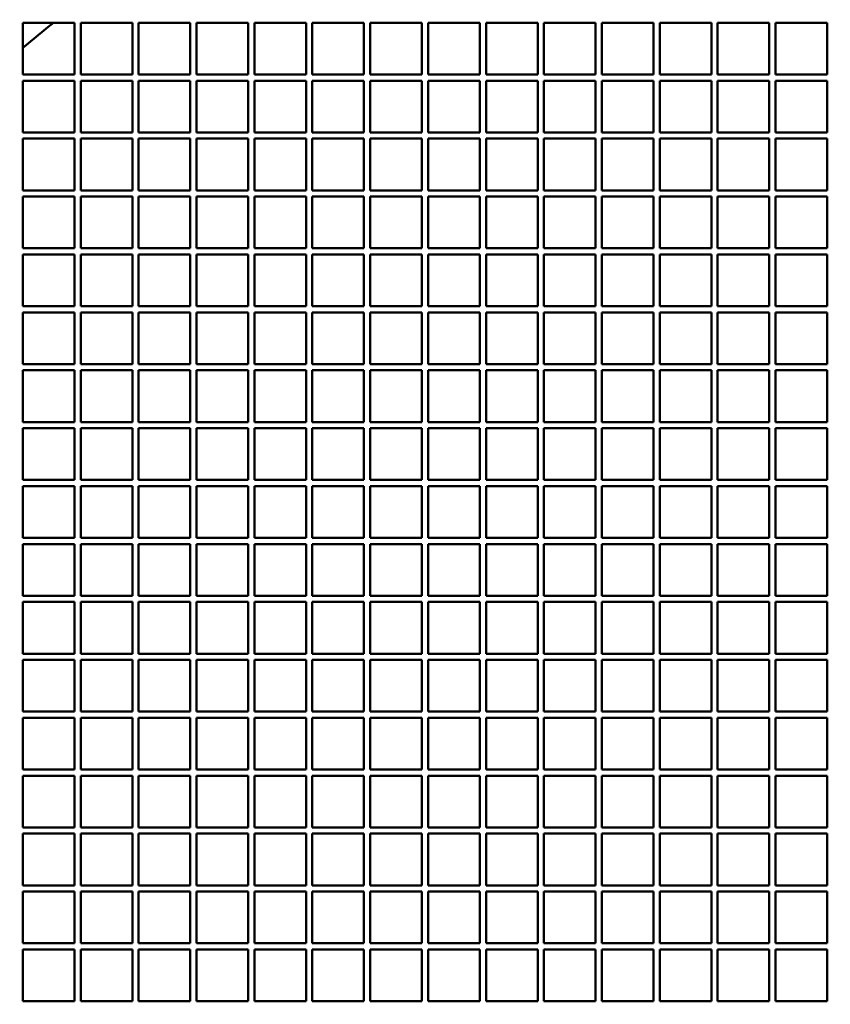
# Model space of a CAD drawing. Header units: millimetres. Extents: x 516 to 1164, y 212 to 976.
# Tile 4 of 6: x 679 to 836, y 590 to 781. Entities that reach past the tile are written whole.
import ezdxf

# ---------------------------------------------------------------- set-up
doc = ezdxf.new("R2010")
doc.units = ezdxf.units.MM
doc.header["$LTSCALE"] = 4
doc.layers.add('Widoczne (ISO)', color=7, linetype='Continuous', lineweight=50)

msp = doc.modelspace()

# ---------------------------------------------------------------- linework, layer by layer
at = {"layer": 'Widoczne (ISO)'}
for p, q in [((679.7, 770.2), (679.7, 780.2)), ((679.7, 780.2), (689.7, 780.2)), ((689.7, 780.2), (689.7, 770.2)), ((690.9, 770.2), (690.9, 780.2)), ((690.9, 780.2), (700.9, 780.2)), ((700.9, 780.2), (700.9, 770.2)), ((702.1, 770.2), (702.1, 780.2)), ((702.1, 780.2), (712.1, 780.2)), ((712.1, 780.2), (712.1, 770.2)), ((713.3, 770.2), (713.3, 780.2)), ((713.3, 780.2), (723.3, 780.2)), ((723.3, 780.2), (723.3, 770.2)), ((724.5, 770.2), (724.5, 780.2)), ((724.5, 780.2), (734.5, 780.2)), ((734.5, 780.2), (734.5, 770.2)), ((735.7, 770.2), (735.7, 780.2)), ((735.7, 780.2), (745.7, 780.2)), ((745.7, 780.2), (745.7, 770.2)), ((746.9, 770.2), (746.9, 780.2)), ((746.9, 780.2), (756.9, 780.2)), ((756.9, 780.2), (756.9, 770.2)), ((758.1, 770.2), (758.1, 780.2)), ((758.1, 780.2), (768.1, 780.2)), ((768.1, 780.2), (768.1, 770.2)), ((769.3, 770.2), (769.3, 780.2)), ((769.3, 780.2), (779.3, 780.2)), ((779.3, 780.2), (779.3, 770.2)), ((780.5, 770.2), (780.5, 780.2)), ((780.5, 780.2), (790.5, 780.2)), ((790.5, 780.2), (790.5, 770.2)), ((791.7, 770.2), (791.7, 780.2)), ((791.7, 780.2), (801.7, 780.2)), ((801.7, 780.2), (801.7, 770.2)), ((802.9, 770.2), (802.9, 780.2)), ((802.9, 780.2), (812.9, 780.2)), ((812.9, 780.2), (812.9, 770.2)), ((814.1, 770.2), (814.1, 780.2)), ((814.1, 780.2), (824.1, 780.2)), ((824.1, 780.2), (824.1, 770.2)), ((825.3, 770.2), (825.3, 780.2)), ((825.3, 780.2), (835.3, 780.2)), ((835.3, 780.2), (835.3, 770.2)), ((689.7, 770.2), (679.7, 770.2)), ((700.9, 770.2), (690.9, 770.2)), ((712.1, 770.2), (702.1, 770.2)), ((723.3, 770.2), (713.3, 770.2)), ((734.5, 770.2), (724.5, 770.2)), ((745.7, 770.2), (735.7, 770.2)), ((756.9, 770.2), (746.9, 770.2)), ((768.1, 770.2), (758.1, 770.2)), ((779.3, 770.2), (769.3, 770.2)), ((790.5, 770.2), (780.5, 770.2)), ((801.7, 770.2), (791.7, 770.2)), ((812.9, 770.2), (802.9, 770.2)), ((824.1, 770.2), (814.1, 770.2)), ((835.3, 770.2), (825.3, 770.2)), ((679.7, 759), (679.7, 769)), ((679.7, 769), (689.7, 769)), ((689.7, 769), (689.7, 759)), ((690.9, 759), (690.9, 769)), ((690.9, 769), (700.9, 769)), ((700.9, 769), (700.9, 759)), ((702.1, 759), (702.1, 769)), ((702.1, 769), (712.1, 769)), ((712.1, 769), (712.1, 759)), ((713.3, 759), (713.3, 769)), ((713.3, 769), (723.3, 769)), ((723.3, 769), (723.3, 759)), ((724.5, 759), (724.5, 769)), ((724.5, 769), (734.5, 769)), ((734.5, 769), (734.5, 759)), ((735.7, 759), (735.7, 769)), ((735.7, 769), (745.7, 769)), ((745.7, 769), (745.7, 759)), ((746.9, 759), (746.9, 769)), ((746.9, 769), (756.9, 769)), ((756.9, 769), (756.9, 759)), ((758.1, 759), (758.1, 769)), ((758.1, 769), (768.1, 769)), ((768.1, 769), (768.1, 759)), ((769.3, 759), (769.3, 769)), ((769.3, 769), (779.3, 769)), ((779.3, 769), (779.3, 759)), ((780.5, 759), (780.5, 769)), ((780.5, 769), (790.5, 769)), ((790.5, 769), (790.5, 759)), ((791.7, 759), (791.7, 769)), ((791.7, 769), (801.7, 769)), ((801.7, 769), (801.7, 759)), ((802.9, 759), (802.9, 769)), ((802.9, 769), (812.9, 769)), ((812.9, 769), (812.9, 759)), ((814.1, 759), (814.1, 769)), ((814.1, 769), (824.1, 769)), ((824.1, 769), (824.1, 759)), ((825.3, 759), (825.3, 769)), ((825.3, 769), (835.3, 769)), ((835.3, 769), (835.3, 759)), ((689.7, 759), (679.7, 759)), ((679.7, 747.8), (679.7, 757.8)), ((679.7, 757.8), (689.7, 757.8)), ((689.7, 757.8), (689.7, 747.8)), ((700.9, 759), (690.9, 759)), ((690.9, 747.8), (690.9, 757.8)), ((690.9, 757.8), (700.9, 757.8)), ((700.9, 757.8), (700.9, 747.8)), ((712.1, 759), (702.1, 759)), ((702.1, 747.8), (702.1, 757.8)), ((702.1, 757.8), (712.1, 757.8)), ((712.1, 757.8), (712.1, 747.8)), ((723.3, 759), (713.3, 759)), ((713.3, 747.8), (713.3, 757.8)), ((713.3, 757.8), (723.3, 757.8)), ((723.3, 757.8), (723.3, 747.8)), ((734.5, 759), (724.5, 759)), ((724.5, 747.8), (724.5, 757.8)), ((724.5, 757.8), (734.5, 757.8)), ((734.5, 757.8), (734.5, 747.8)), ((745.7, 759), (735.7, 759)), ((735.7, 747.8), (735.7, 757.8)), ((735.7, 757.8), (745.7, 757.8)), ((745.7, 757.8), (745.7, 747.8)), ((756.9, 759), (746.9, 759)), ((746.9, 747.8), (746.9, 757.8)), ((746.9, 757.8), (756.9, 757.8)), ((756.9, 757.8), (756.9, 747.8)), ((768.1, 759), (758.1, 759)), ((758.1, 747.8), (758.1, 757.8)), ((758.1, 757.8), (768.1, 757.8)), ((768.1, 757.8), (768.1, 747.8)), ((779.3, 759), (769.3, 759)), ((769.3, 747.8), (769.3, 757.8)), ((769.3, 757.8), (779.3, 757.8)), ((779.3, 757.8), (779.3, 747.8)), ((790.5, 759), (780.5, 759)), ((780.5, 747.8), (780.5, 757.8)), ((780.5, 757.8), (790.5, 757.8)), ((790.5, 757.8), (790.5, 747.8)), ((801.7, 759), (791.7, 759)), ((791.7, 747.8), (791.7, 757.8)), ((791.7, 757.8), (801.7, 757.8)), ((801.7, 757.8), (801.7, 747.8)), ((812.9, 759), (802.9, 759)), ((802.9, 747.8), (802.9, 757.8)), ((802.9, 757.8), (812.9, 757.8)), ((812.9, 757.8), (812.9, 747.8)), ((824.1, 759), (814.1, 759)), ((814.1, 747.8), (814.1, 757.8)), ((814.1, 757.8), (824.1, 757.8)), ((824.1, 757.8), (824.1, 747.8)), ((835.3, 759), (825.3, 759)), ((825.3, 747.8), (825.3, 757.8)), ((825.3, 757.8), (835.3, 757.8)), ((835.3, 757.8), (835.3, 747.8)), ((689.7, 747.8), (679.7, 747.8)), ((679.7, 736.6), (679.7, 746.6)), ((679.7, 746.6), (689.7, 746.6)), ((689.7, 746.6), (689.7, 736.6)), ((700.9, 747.8), (690.9, 747.8)), ((690.9, 736.6), (690.9, 746.6)), ((690.9, 746.6), (700.9, 746.6)), ((700.9, 746.6), (700.9, 736.6)), ((712.1, 747.8), (702.1, 747.8)), ((702.1, 736.6), (702.1, 746.6)), ((702.1, 746.6), (712.1, 746.6)), ((712.1, 746.6), (712.1, 736.6)), ((723.3, 747.8), (713.3, 747.8)), ((713.3, 736.6), (713.3, 746.6)), ((713.3, 746.6), (723.3, 746.6)), ((723.3, 746.6), (723.3, 736.6)), ((734.5, 747.8), (724.5, 747.8)), ((724.5, 736.6), (724.5, 746.6)), ((724.5, 746.6), (734.5, 746.6)), ((734.5, 746.6), (734.5, 736.6)), ((745.7, 747.8), (735.7, 747.8)), ((735.7, 736.6), (735.7, 746.6)), ((735.7, 746.6), (745.7, 746.6)), ((745.7, 746.6), (745.7, 736.6)), ((756.9, 747.8), (746.9, 747.8)), ((746.9, 736.6), (746.9, 746.6)), ((746.9, 746.6), (756.9, 746.6)), ((756.9, 746.6), (756.9, 736.6)), ((768.1, 747.8), (758.1, 747.8)), ((758.1, 736.6), (758.1, 746.6)), ((758.1, 746.6), (768.1, 746.6)), ((768.1, 746.6), (768.1, 736.6)), ((779.3, 747.8), (769.3, 747.8)), ((769.3, 736.6), (769.3, 746.6)), ((769.3, 746.6), (779.3, 746.6)), ((779.3, 746.6), (779.3, 736.6)), ((790.5, 747.8), (780.5, 747.8)), ((780.5, 736.6), (780.5, 746.6)), ((780.5, 746.6), (790.5, 746.6)), ((790.5, 746.6), (790.5, 736.6)), ((801.7, 747.8), (791.7, 747.8)), ((791.7, 736.6), (791.7, 746.6)), ((791.7, 746.6), (801.7, 746.6)), ((801.7, 746.6), (801.7, 736.6)), ((812.9, 747.8), (802.9, 747.8)), ((802.9, 736.6), (802.9, 746.6)), ((802.9, 746.6), (812.9, 746.6)), ((812.9, 746.6), (812.9, 736.6)), ((824.1, 747.8), (814.1, 747.8)), ((814.1, 736.6), (814.1, 746.6)), ((814.1, 746.6), (824.1, 746.6)), ((824.1, 746.6), (824.1, 736.6)), ((835.3, 747.8), (825.3, 747.8)), ((825.3, 736.6), (825.3, 746.6)), ((825.3, 746.6), (835.3, 746.6)), ((835.3, 746.6), (835.3, 736.6)), ((689.7, 736.6), (679.7, 736.6)), ((679.7, 725.4), (679.7, 735.4)), ((679.7, 735.4), (689.7, 735.4)), ((689.7, 735.4), (689.7, 725.4)), ((700.9, 736.6), (690.9, 736.6)), ((690.9, 725.4), (690.9, 735.4)), ((690.9, 735.4), (700.9, 735.4)), ((700.9, 735.4), (700.9, 725.4)), ((712.1, 736.6), (702.1, 736.6)), ((702.1, 725.4), (702.1, 735.4)), ((702.1, 735.4), (712.1, 735.4)), ((712.1, 735.4), (712.1, 725.4)), ((723.3, 736.6), (713.3, 736.6)), ((713.3, 725.4), (713.3, 735.4)), ((713.3, 735.4), (723.3, 735.4)), ((723.3, 735.4), (723.3, 725.4)), ((734.5, 736.6), (724.5, 736.6)), ((724.5, 725.4), (724.5, 735.4)), ((724.5, 735.4), (734.5, 735.4)), ((734.5, 735.4), (734.5, 725.4)), ((745.7, 736.6), (735.7, 736.6)), ((735.7, 725.4), (735.7, 735.4)), ((735.7, 735.4), (745.7, 735.4)), ((745.7, 735.4), (745.7, 725.4)), ((756.9, 736.6), (746.9, 736.6)), ((746.9, 725.4), (746.9, 735.4)), ((746.9, 735.4), (756.9, 735.4)), ((756.9, 735.4), (756.9, 725.4)), ((768.1, 736.6), (758.1, 736.6)), ((758.1, 725.4), (758.1, 735.4)), ((758.1, 735.4), (768.1, 735.4)), ((768.1, 735.4), (768.1, 725.4)), ((779.3, 736.6), (769.3, 736.6)), ((769.3, 725.4), (769.3, 735.4)), ((769.3, 735.4), (779.3, 735.4)), ((779.3, 735.4), (779.3, 725.4)), ((790.5, 736.6), (780.5, 736.6)), ((780.5, 725.4), (780.5, 735.4)), ((780.5, 735.4), (790.5, 735.4)), ((790.5, 735.4), (790.5, 725.4)), ((801.7, 736.6), (791.7, 736.6)), ((791.7, 725.4), (791.7, 735.4)), ((791.7, 735.4), (801.7, 735.4)), ((801.7, 735.4), (801.7, 725.4)), ((812.9, 736.6), (802.9, 736.6)), ((802.9, 725.4), (802.9, 735.4)), ((802.9, 735.4), (812.9, 735.4)), ((812.9, 735.4), (812.9, 725.4)), ((824.1, 736.6), (814.1, 736.6)), ((814.1, 725.4), (814.1, 735.4)), ((814.1, 735.4), (824.1, 735.4)), ((824.1, 735.4), (824.1, 725.4)), ((835.3, 736.6), (825.3, 736.6)), ((825.3, 725.4), (825.3, 735.4)), ((825.3, 735.4), (835.3, 735.4)), ((835.3, 735.4), (835.3, 725.4)), ((689.7, 725.4), (679.7, 725.4)), ((679.7, 714.2), (679.7, 724.2)), ((679.7, 724.2), (689.7, 724.2)), ((689.7, 724.2), (689.7, 714.2)), ((700.9, 725.4), (690.9, 725.4)), ((690.9, 714.2), (690.9, 724.2)), ((690.9, 724.2), (700.9, 724.2)), ((700.9, 724.2), (700.9, 714.2)), ((712.1, 725.4), (702.1, 725.4)), ((702.1, 714.2), (702.1, 724.2)), ((702.1, 724.2), (712.1, 724.2)), ((712.1, 724.2), (712.1, 714.2)), ((723.3, 725.4), (713.3, 725.4)), ((713.3, 714.2), (713.3, 724.2)), ((713.3, 724.2), (723.3, 724.2)), ((723.3, 724.2), (723.3, 714.2)), ((734.5, 725.4), (724.5, 725.4)), ((724.5, 714.2), (724.5, 724.2)), ((724.5, 724.2), (734.5, 724.2)), ((734.5, 724.2), (734.5, 714.2)), ((745.7, 725.4), (735.7, 725.4)), ((735.7, 714.2), (735.7, 724.2)), ((735.7, 724.2), (745.7, 724.2)), ((745.7, 724.2), (745.7, 714.2)), ((756.9, 725.4), (746.9, 725.4)), ((746.9, 714.2), (746.9, 724.2)), ((746.9, 724.2), (756.9, 724.2)), ((756.9, 724.2), (756.9, 714.2)), ((768.1, 725.4), (758.1, 725.4)), ((758.1, 714.2), (758.1, 724.2)), ((758.1, 724.2), (768.1, 724.2)), ((768.1, 724.2), (768.1, 714.2)), ((779.3, 725.4), (769.3, 725.4)), ((769.3, 714.2), (769.3, 724.2)), ((769.3, 724.2), (779.3, 724.2)), ((779.3, 724.2), (779.3, 714.2)), ((790.5, 725.4), (780.5, 725.4)), ((780.5, 714.2), (780.5, 724.2)), ((780.5, 724.2), (790.5, 724.2)), ((790.5, 724.2), (790.5, 714.2)), ((801.7, 725.4), (791.7, 725.4)), ((791.7, 714.2), (791.7, 724.2)), ((791.7, 724.2), (801.7, 724.2)), ((801.7, 724.2), (801.7, 714.2)), ((812.9, 725.4), (802.9, 725.4)), ((802.9, 714.2), (802.9, 724.2)), ((802.9, 724.2), (812.9, 724.2)), ((812.9, 724.2), (812.9, 714.2)), ((824.1, 725.4), (814.1, 725.4)), ((814.1, 714.2), (814.1, 724.2)), ((814.1, 724.2), (824.1, 724.2)), ((824.1, 724.2), (824.1, 714.2)), ((835.3, 725.4), (825.3, 725.4)), ((825.3, 714.2), (825.3, 724.2)), ((825.3, 724.2), (835.3, 724.2)), ((835.3, 724.2), (835.3, 714.2)), ((689.7, 714.2), (679.7, 714.2)), ((700.9, 714.2), (690.9, 714.2)), ((712.1, 714.2), (702.1, 714.2)), ((723.3, 714.2), (713.3, 714.2)), ((734.5, 714.2), (724.5, 714.2)), ((745.7, 714.2), (735.7, 714.2)), ((756.9, 714.2), (746.9, 714.2)), ((768.1, 714.2), (758.1, 714.2)), ((779.3, 714.2), (769.3, 714.2)), ((790.5, 714.2), (780.5, 714.2)), ((801.7, 714.2), (791.7, 714.2)), ((812.9, 714.2), (802.9, 714.2)), ((824.1, 714.2), (814.1, 714.2)), ((835.3, 714.2), (825.3, 714.2)), ((679.7, 703), (679.7, 713)), ((679.7, 713), (689.7, 713)), ((689.7, 713), (689.7, 703)), ((690.9, 703), (690.9, 713)), ((690.9, 713), (700.9, 713)), ((700.9, 713), (700.9, 703)), ((702.1, 703), (702.1, 713)), ((702.1, 713), (712.1, 713)), ((712.1, 713), (712.1, 703)), ((713.3, 703), (713.3, 713)), ((713.3, 713), (723.3, 713)), ((723.3, 713), (723.3, 703)), ((724.5, 703), (724.5, 713)), ((724.5, 713), (734.5, 713)), ((734.5, 713), (734.5, 703)), ((735.7, 703), (735.7, 713)), ((735.7, 713), (745.7, 713)), ((745.7, 713), (745.7, 703)), ((746.9, 703), (746.9, 713)), ((746.9, 713), (756.9, 713)), ((756.9, 713), (756.9, 703)), ((758.1, 703), (758.1, 713)), ((758.1, 713), (768.1, 713)), ((768.1, 713), (768.1, 703)), ((769.3, 703), (769.3, 713)), ((769.3, 713), (779.3, 713)), ((779.3, 713), (779.3, 703)), ((780.5, 703), (780.5, 713)), ((780.5, 713), (790.5, 713)), ((790.5, 713), (790.5, 703)), ((791.7, 703), (791.7, 713)), ((791.7, 713), (801.7, 713)), ((801.7, 713), (801.7, 703)), ((802.9, 703), (802.9, 713)), ((802.9, 713), (812.9, 713)), ((812.9, 713), (812.9, 703)), ((814.1, 703), (814.1, 713)), ((814.1, 713), (824.1, 713)), ((824.1, 713), (824.1, 703)), ((825.3, 703), (825.3, 713)), ((825.3, 713), (835.3, 713)), ((835.3, 713), (835.3, 703)), ((689.7, 703), (679.7, 703)), ((700.9, 703), (690.9, 703)), ((712.1, 703), (702.1, 703)), ((723.3, 703), (713.3, 703)), ((734.5, 703), (724.5, 703)), ((745.7, 703), (735.7, 703)), ((756.9, 703), (746.9, 703)), ((768.1, 703), (758.1, 703)), ((779.3, 703), (769.3, 703)), ((790.5, 703), (780.5, 703)), ((801.7, 703), (791.7, 703)), ((812.9, 703), (802.9, 703)), ((824.1, 703), (814.1, 703)), ((835.3, 703), (825.3, 703)), ((679.7, 691.8), (679.7, 701.8)), ((679.7, 701.8), (689.7, 701.8)), ((689.7, 701.8), (689.7, 691.8)), ((690.9, 691.8), (690.9, 701.8)), ((690.9, 701.8), (700.9, 701.8)), ((700.9, 701.8), (700.9, 691.8)), ((702.1, 691.8), (702.1, 701.8)), ((702.1, 701.8), (712.1, 701.8)), ((712.1, 701.8), (712.1, 691.8)), ((713.3, 691.8), (713.3, 701.8)), ((713.3, 701.8), (723.3, 701.8)), ((723.3, 701.8), (723.3, 691.8)), ((724.5, 691.8), (724.5, 701.8)), ((724.5, 701.8), (734.5, 701.8)), ((734.5, 701.8), (734.5, 691.8)), ((735.7, 691.8), (735.7, 701.8)), ((735.7, 701.8), (745.7, 701.8)), ((745.7, 701.8), (745.7, 691.8)), ((746.9, 691.8), (746.9, 701.8)), ((746.9, 701.8), (756.9, 701.8)), ((756.9, 701.8), (756.9, 691.8)), ((758.1, 691.8), (758.1, 701.8)), ((758.1, 701.8), (768.1, 701.8)), ((768.1, 701.8), (768.1, 691.8)), ((769.3, 691.8), (769.3, 701.8)), ((769.3, 701.8), (779.3, 701.8)), ((779.3, 701.8), (779.3, 691.8)), ((780.5, 691.8), (780.5, 701.8)), ((780.5, 701.8), (790.5, 701.8)), ((790.5, 701.8), (790.5, 691.8)), ((791.7, 691.8), (791.7, 701.8)), ((791.7, 701.8), (801.7, 701.8)), ((801.7, 701.8), (801.7, 691.8)), ((802.9, 691.8), (802.9, 701.8)), ((802.9, 701.8), (812.9, 701.8)), ((812.9, 701.8), (812.9, 691.8)), ((814.1, 691.8), (814.1, 701.8)), ((814.1, 701.8), (824.1, 701.8)), ((824.1, 701.8), (824.1, 691.8)), ((825.3, 691.8), (825.3, 701.8)), ((825.3, 701.8), (835.3, 701.8)), ((835.3, 701.8), (835.3, 691.8)), ((689.7, 691.8), (679.7, 691.8)), ((700.9, 691.8), (690.9, 691.8)), ((712.1, 691.8), (702.1, 691.8)), ((723.3, 691.8), (713.3, 691.8)), ((734.5, 691.8), (724.5, 691.8)), ((745.7, 691.8), (735.7, 691.8)), ((756.9, 691.8), (746.9, 691.8)), ((768.1, 691.8), (758.1, 691.8)), ((779.3, 691.8), (769.3, 691.8)), ((790.5, 691.8), (780.5, 691.8)), ((801.7, 691.8), (791.7, 691.8)), ((812.9, 691.8), (802.9, 691.8)), ((824.1, 691.8), (814.1, 691.8)), ((835.3, 691.8), (825.3, 691.8)), ((679.7, 680.6), (679.7, 690.6)), ((679.7, 690.6), (689.7, 690.6)), ((689.7, 690.6), (689.7, 680.6)), ((690.9, 680.6), (690.9, 690.6)), ((690.9, 690.6), (700.9, 690.6)), ((700.9, 690.6), (700.9, 680.6)), ((702.1, 680.6), (702.1, 690.6)), ((702.1, 690.6), (712.1, 690.6)), ((712.1, 690.6), (712.1, 680.6)), ((713.3, 680.6), (713.3, 690.6)), ((713.3, 690.6), (723.3, 690.6)), ((723.3, 690.6), (723.3, 680.6)), ((724.5, 680.6), (724.5, 690.6)), ((724.5, 690.6), (734.5, 690.6)), ((734.5, 690.6), (734.5, 680.6)), ((735.7, 680.6), (735.7, 690.6)), ((735.7, 690.6), (745.7, 690.6)), ((745.7, 690.6), (745.7, 680.6)), ((746.9, 680.6), (746.9, 690.6)), ((746.9, 690.6), (756.9, 690.6)), ((756.9, 690.6), (756.9, 680.6)), ((758.1, 680.6), (758.1, 690.6)), ((758.1, 690.6), (768.1, 690.6)), ((768.1, 690.6), (768.1, 680.6)), ((769.3, 680.6), (769.3, 690.6)), ((769.3, 690.6), (779.3, 690.6)), ((779.3, 690.6), (779.3, 680.6)), ((780.5, 680.6), (780.5, 690.6)), ((780.5, 690.6), (790.5, 690.6)), ((790.5, 690.6), (790.5, 680.6)), ((791.7, 680.6), (791.7, 690.6)), ((791.7, 690.6), (801.7, 690.6)), ((801.7, 690.6), (801.7, 680.6)), ((802.9, 680.6), (802.9, 690.6)), ((802.9, 690.6), (812.9, 690.6)), ((812.9, 690.6), (812.9, 680.6)), ((814.1, 680.6), (814.1, 690.6)), ((814.1, 690.6), (824.1, 690.6)), ((824.1, 690.6), (824.1, 680.6)), ((825.3, 680.6), (825.3, 690.6)), ((825.3, 690.6), (835.3, 690.6)), ((835.3, 690.6), (835.3, 680.6)), ((689.7, 680.6), (679.7, 680.6)), ((700.9, 680.6), (690.9, 680.6)), ((712.1, 680.6), (702.1, 680.6)), ((723.3, 680.6), (713.3, 680.6)), ((734.5, 680.6), (724.5, 680.6)), ((745.7, 680.6), (735.7, 680.6)), ((756.9, 680.6), (746.9, 680.6)), ((768.1, 680.6), (758.1, 680.6)), ((779.3, 680.6), (769.3, 680.6)), ((790.5, 680.6), (780.5, 680.6)), ((801.7, 680.6), (791.7, 680.6)), ((812.9, 680.6), (802.9, 680.6)), ((824.1, 680.6), (814.1, 680.6)), ((835.3, 680.6), (825.3, 680.6)), ((679.7, 669.4), (679.7, 679.4)), ((679.7, 679.4), (689.7, 679.4)), ((689.7, 679.4), (689.7, 669.4)), ((690.9, 669.4), (690.9, 679.4)), ((690.9, 679.4), (700.9, 679.4)), ((700.9, 679.4), (700.9, 669.4)), ((702.1, 669.4), (702.1, 679.4)), ((702.1, 679.4), (712.1, 679.4)), ((712.1, 679.4), (712.1, 669.4)), ((713.3, 669.4), (713.3, 679.4)), ((713.3, 679.4), (723.3, 679.4)), ((723.3, 679.4), (723.3, 669.4)), ((724.5, 669.4), (724.5, 679.4)), ((724.5, 679.4), (734.5, 679.4)), ((734.5, 679.4), (734.5, 669.4)), ((735.7, 669.4), (735.7, 679.4)), ((735.7, 679.4), (745.7, 679.4)), ((745.7, 679.4), (745.7, 669.4)), ((746.9, 669.4), (746.9, 679.4)), ((746.9, 679.4), (756.9, 679.4)), ((756.9, 679.4), (756.9, 669.4)), ((758.1, 669.4), (758.1, 679.4)), ((758.1, 679.4), (768.1, 679.4)), ((768.1, 679.4), (768.1, 669.4)), ((769.3, 669.4), (769.3, 679.4)), ((769.3, 679.4), (779.3, 679.4)), ((779.3, 679.4), (779.3, 669.4)), ((780.5, 669.4), (780.5, 679.4)), ((780.5, 679.4), (790.5, 679.4)), ((790.5, 679.4), (790.5, 669.4)), ((791.7, 669.4), (791.7, 679.4)), ((791.7, 679.4), (801.7, 679.4)), ((801.7, 679.4), (801.7, 669.4)), ((802.9, 669.4), (802.9, 679.4)), ((802.9, 679.4), (812.9, 679.4)), ((812.9, 679.4), (812.9, 669.4)), ((814.1, 669.4), (814.1, 679.4)), ((814.1, 679.4), (824.1, 679.4)), ((824.1, 679.4), (824.1, 669.4)), ((825.3, 669.4), (825.3, 679.4)), ((825.3, 679.4), (835.3, 679.4)), ((835.3, 679.4), (835.3, 669.4)), ((689.7, 669.4), (679.7, 669.4)), ((700.9, 669.4), (690.9, 669.4)), ((712.1, 669.4), (702.1, 669.4)), ((723.3, 669.4), (713.3, 669.4)), ((734.5, 669.4), (724.5, 669.4)), ((745.7, 669.4), (735.7, 669.4)), ((756.9, 669.4), (746.9, 669.4)), ((768.1, 669.4), (758.1, 669.4)), ((779.3, 669.4), (769.3, 669.4)), ((790.5, 669.4), (780.5, 669.4)), ((801.7, 669.4), (791.7, 669.4)), ((812.9, 669.4), (802.9, 669.4)), ((824.1, 669.4), (814.1, 669.4)), ((835.3, 669.4), (825.3, 669.4)), ((679.7, 658.2), (679.7, 668.2)), ((679.7, 668.2), (689.7, 668.2)), ((689.7, 668.2), (689.7, 658.2)), ((690.9, 658.2), (690.9, 668.2)), ((690.9, 668.2), (700.9, 668.2)), ((700.9, 668.2), (700.9, 658.2)), ((702.1, 658.2), (702.1, 668.2)), ((702.1, 668.2), (712.1, 668.2)), ((712.1, 668.2), (712.1, 658.2)), ((713.3, 658.2), (713.3, 668.2)), ((713.3, 668.2), (723.3, 668.2)), ((723.3, 668.2), (723.3, 658.2)), ((724.5, 658.2), (724.5, 668.2)), ((724.5, 668.2), (734.5, 668.2)), ((734.5, 668.2), (734.5, 658.2)), ((735.7, 658.2), (735.7, 668.2)), ((735.7, 668.2), (745.7, 668.2)), ((745.7, 668.2), (745.7, 658.2)), ((746.9, 658.2), (746.9, 668.2)), ((746.9, 668.2), (756.9, 668.2)), ((756.9, 668.2), (756.9, 658.2)), ((758.1, 658.2), (758.1, 668.2)), ((758.1, 668.2), (768.1, 668.2)), ((768.1, 668.2), (768.1, 658.2)), ((769.3, 658.2), (769.3, 668.2)), ((769.3, 668.2), (779.3, 668.2)), ((779.3, 668.2), (779.3, 658.2)), ((780.5, 658.2), (780.5, 668.2)), ((780.5, 668.2), (790.5, 668.2)), ((790.5, 668.2), (790.5, 658.2)), ((791.7, 658.2), (791.7, 668.2)), ((791.7, 668.2), (801.7, 668.2)), ((801.7, 668.2), (801.7, 658.2)), ((802.9, 658.2), (802.9, 668.2)), ((802.9, 668.2), (812.9, 668.2)), ((812.9, 668.2), (812.9, 658.2)), ((814.1, 658.2), (814.1, 668.2)), ((814.1, 668.2), (824.1, 668.2)), ((824.1, 668.2), (824.1, 658.2)), ((825.3, 658.2), (825.3, 668.2)), ((825.3, 668.2), (835.3, 668.2)), ((835.3, 668.2), (835.3, 658.2)), ((689.7, 658.2), (679.7, 658.2)), ((679.7, 647), (679.7, 657)), ((679.7, 657), (689.7, 657)), ((689.7, 657), (689.7, 647)), ((700.9, 658.2), (690.9, 658.2)), ((690.9, 647), (690.9, 657)), ((690.9, 657), (700.9, 657)), ((700.9, 657), (700.9, 647)), ((712.1, 658.2), (702.1, 658.2)), ((702.1, 647), (702.1, 657)), ((702.1, 657), (712.1, 657)), ((712.1, 657), (712.1, 647)), ((723.3, 658.2), (713.3, 658.2)), ((713.3, 647), (713.3, 657)), ((713.3, 657), (723.3, 657)), ((723.3, 657), (723.3, 647)), ((734.5, 658.2), (724.5, 658.2)), ((724.5, 647), (724.5, 657)), ((724.5, 657), (734.5, 657)), ((734.5, 657), (734.5, 647)), ((745.7, 658.2), (735.7, 658.2)), ((735.7, 647), (735.7, 657)), ((735.7, 657), (745.7, 657)), ((745.7, 657), (745.7, 647)), ((756.9, 658.2), (746.9, 658.2)), ((746.9, 647), (746.9, 657)), ((746.9, 657), (756.9, 657)), ((756.9, 657), (756.9, 647)), ((768.1, 658.2), (758.1, 658.2)), ((758.1, 647), (758.1, 657)), ((758.1, 657), (768.1, 657)), ((768.1, 657), (768.1, 647)), ((779.3, 658.2), (769.3, 658.2)), ((769.3, 647), (769.3, 657)), ((769.3, 657), (779.3, 657)), ((779.3, 657), (779.3, 647)), ((790.5, 658.2), (780.5, 658.2)), ((780.5, 647), (780.5, 657)), ((780.5, 657), (790.5, 657)), ((790.5, 657), (790.5, 647)), ((801.7, 658.2), (791.7, 658.2)), ((791.7, 647), (791.7, 657)), ((791.7, 657), (801.7, 657)), ((801.7, 657), (801.7, 647)), ((812.9, 658.2), (802.9, 658.2)), ((802.9, 647), (802.9, 657)), ((802.9, 657), (812.9, 657)), ((812.9, 657), (812.9, 647)), ((824.1, 658.2), (814.1, 658.2)), ((814.1, 647), (814.1, 657)), ((814.1, 657), (824.1, 657)), ((824.1, 657), (824.1, 647)), ((835.3, 658.2), (825.3, 658.2)), ((825.3, 647), (825.3, 657)), ((825.3, 657), (835.3, 657)), ((835.3, 657), (835.3, 647)), ((689.7, 647), (679.7, 647)), ((679.7, 635.8), (679.7, 645.8)), ((679.7, 645.8), (689.7, 645.8)), ((689.7, 645.8), (689.7, 635.8)), ((700.9, 647), (690.9, 647)), ((690.9, 635.8), (690.9, 645.8)), ((690.9, 645.8), (700.9, 645.8)), ((700.9, 645.8), (700.9, 635.8)), ((712.1, 647), (702.1, 647)), ((702.1, 635.8), (702.1, 645.8)), ((702.1, 645.8), (712.1, 645.8)), ((712.1, 645.8), (712.1, 635.8)), ((723.3, 647), (713.3, 647)), ((713.3, 635.8), (713.3, 645.8)), ((713.3, 645.8), (723.3, 645.8)), ((723.3, 645.8), (723.3, 635.8)), ((734.5, 647), (724.5, 647)), ((724.5, 635.8), (724.5, 645.8)), ((724.5, 645.8), (734.5, 645.8)), ((734.5, 645.8), (734.5, 635.8)), ((745.7, 647), (735.7, 647)), ((735.7, 635.8), (735.7, 645.8)), ((735.7, 645.8), (745.7, 645.8)), ((745.7, 645.8), (745.7, 635.8)), ((756.9, 647), (746.9, 647)), ((746.9, 635.8), (746.9, 645.8)), ((746.9, 645.8), (756.9, 645.8)), ((756.9, 645.8), (756.9, 635.8)), ((768.1, 647), (758.1, 647)), ((758.1, 635.8), (758.1, 645.8)), ((758.1, 645.8), (768.1, 645.8)), ((768.1, 645.8), (768.1, 635.8)), ((779.3, 647), (769.3, 647)), ((769.3, 635.8), (769.3, 645.8)), ((769.3, 645.8), (779.3, 645.8)), ((779.3, 645.8), (779.3, 635.8)), ((790.5, 647), (780.5, 647)), ((780.5, 635.8), (780.5, 645.8)), ((780.5, 645.8), (790.5, 645.8)), ((790.5, 645.8), (790.5, 635.8)), ((801.7, 647), (791.7, 647)), ((791.7, 635.8), (791.7, 645.8)), ((791.7, 645.8), (801.7, 645.8)), ((801.7, 645.8), (801.7, 635.8)), ((812.9, 647), (802.9, 647)), ((802.9, 635.8), (802.9, 645.8)), ((802.9, 645.8), (812.9, 645.8)), ((812.9, 645.8), (812.9, 635.8)), ((824.1, 647), (814.1, 647)), ((814.1, 635.8), (814.1, 645.8)), ((814.1, 645.8), (824.1, 645.8)), ((824.1, 645.8), (824.1, 635.8)), ((835.3, 647), (825.3, 647)), ((825.3, 635.8), (825.3, 645.8)), ((825.3, 645.8), (835.3, 645.8)), ((835.3, 645.8), (835.3, 635.8)), ((689.7, 635.8), (679.7, 635.8)), ((679.7, 624.6), (679.7, 634.6)), ((679.7, 634.6), (689.7, 634.6)), ((689.7, 634.6), (689.7, 624.6)), ((700.9, 635.8), (690.9, 635.8)), ((690.9, 624.6), (690.9, 634.6)), ((690.9, 634.6), (700.9, 634.6)), ((700.9, 634.6), (700.9, 624.6)), ((712.1, 635.8), (702.1, 635.8)), ((702.1, 624.6), (702.1, 634.6)), ((702.1, 634.6), (712.1, 634.6)), ((712.1, 634.6), (712.1, 624.6)), ((723.3, 635.8), (713.3, 635.8)), ((713.3, 624.6), (713.3, 634.6)), ((713.3, 634.6), (723.3, 634.6)), ((723.3, 634.6), (723.3, 624.6)), ((734.5, 635.8), (724.5, 635.8)), ((724.5, 624.6), (724.5, 634.6)), ((724.5, 634.6), (734.5, 634.6)), ((734.5, 634.6), (734.5, 624.6)), ((745.7, 635.8), (735.7, 635.8)), ((735.7, 624.6), (735.7, 634.6)), ((735.7, 634.6), (745.7, 634.6)), ((745.7, 634.6), (745.7, 624.6)), ((756.9, 635.8), (746.9, 635.8)), ((746.9, 624.6), (746.9, 634.6)), ((746.9, 634.6), (756.9, 634.6)), ((756.9, 634.6), (756.9, 624.6)), ((768.1, 635.8), (758.1, 635.8)), ((758.1, 624.6), (758.1, 634.6)), ((758.1, 634.6), (768.1, 634.6)), ((768.1, 634.6), (768.1, 624.6)), ((779.3, 635.8), (769.3, 635.8)), ((769.3, 624.6), (769.3, 634.6)), ((769.3, 634.6), (779.3, 634.6)), ((779.3, 634.6), (779.3, 624.6)), ((790.5, 635.8), (780.5, 635.8)), ((780.5, 624.6), (780.5, 634.6)), ((780.5, 634.6), (790.5, 634.6)), ((790.5, 634.6), (790.5, 624.6)), ((801.7, 635.8), (791.7, 635.8)), ((791.7, 624.6), (791.7, 634.6)), ((791.7, 634.6), (801.7, 634.6)), ((801.7, 634.6), (801.7, 624.6)), ((812.9, 635.8), (802.9, 635.8)), ((802.9, 624.6), (802.9, 634.6)), ((802.9, 634.6), (812.9, 634.6)), ((812.9, 634.6), (812.9, 624.6)), ((824.1, 635.8), (814.1, 635.8)), ((814.1, 624.6), (814.1, 634.6)), ((814.1, 634.6), (824.1, 634.6)), ((824.1, 634.6), (824.1, 624.6)), ((835.3, 635.8), (825.3, 635.8)), ((825.3, 624.6), (825.3, 634.6)), ((825.3, 634.6), (835.3, 634.6)), ((835.3, 634.6), (835.3, 624.6)), ((689.7, 624.6), (679.7, 624.6)), ((700.9, 624.6), (690.9, 624.6)), ((712.1, 624.6), (702.1, 624.6)), ((723.3, 624.6), (713.3, 624.6)), ((734.5, 624.6), (724.5, 624.6)), ((745.7, 624.6), (735.7, 624.6)), ((756.9, 624.6), (746.9, 624.6)), ((768.1, 624.6), (758.1, 624.6)), ((779.3, 624.6), (769.3, 624.6)), ((790.5, 624.6), (780.5, 624.6)), ((801.7, 624.6), (791.7, 624.6)), ((812.9, 624.6), (802.9, 624.6)), ((824.1, 624.6), (814.1, 624.6)), ((835.3, 624.6), (825.3, 624.6)), ((679.7, 613.4), (679.7, 623.4)), ((679.7, 623.4), (689.7, 623.4)), ((689.7, 623.4), (689.7, 613.4)), ((690.9, 613.4), (690.9, 623.4)), ((690.9, 623.4), (700.9, 623.4)), ((700.9, 623.4), (700.9, 613.4)), ((702.1, 613.4), (702.1, 623.4)), ((702.1, 623.4), (712.1, 623.4)), ((712.1, 623.4), (712.1, 613.4)), ((713.3, 613.4), (713.3, 623.4)), ((713.3, 623.4), (723.3, 623.4)), ((723.3, 623.4), (723.3, 613.4)), ((724.5, 613.4), (724.5, 623.4)), ((724.5, 623.4), (734.5, 623.4)), ((734.5, 623.4), (734.5, 613.4)), ((735.7, 613.4), (735.7, 623.4)), ((735.7, 623.4), (745.7, 623.4)), ((745.7, 623.4), (745.7, 613.4)), ((746.9, 613.4), (746.9, 623.4)), ((746.9, 623.4), (756.9, 623.4)), ((756.9, 623.4), (756.9, 613.4)), ((758.1, 613.4), (758.1, 623.4)), ((758.1, 623.4), (768.1, 623.4)), ((768.1, 623.4), (768.1, 613.4)), ((769.3, 613.4), (769.3, 623.4)), ((769.3, 623.4), (779.3, 623.4)), ((779.3, 623.4), (779.3, 613.4)), ((780.5, 613.4), (780.5, 623.4)), ((780.5, 623.4), (790.5, 623.4)), ((790.5, 623.4), (790.5, 613.4)), ((791.7, 613.4), (791.7, 623.4)), ((791.7, 623.4), (801.7, 623.4)), ((801.7, 623.4), (801.7, 613.4)), ((802.9, 613.4), (802.9, 623.4)), ((802.9, 623.4), (812.9, 623.4)), ((812.9, 623.4), (812.9, 613.4)), ((814.1, 613.4), (814.1, 623.4)), ((814.1, 623.4), (824.1, 623.4)), ((824.1, 623.4), (824.1, 613.4)), ((825.3, 613.4), (825.3, 623.4)), ((825.3, 623.4), (835.3, 623.4)), ((835.3, 623.4), (835.3, 613.4)), ((689.7, 613.4), (679.7, 613.4)), ((700.9, 613.4), (690.9, 613.4)), ((712.1, 613.4), (702.1, 613.4)), ((723.3, 613.4), (713.3, 613.4)), ((734.5, 613.4), (724.5, 613.4)), ((745.7, 613.4), (735.7, 613.4)), ((756.9, 613.4), (746.9, 613.4)), ((768.1, 613.4), (758.1, 613.4)), ((779.3, 613.4), (769.3, 613.4)), ((790.5, 613.4), (780.5, 613.4)), ((801.7, 613.4), (791.7, 613.4)), ((812.9, 613.4), (802.9, 613.4)), ((824.1, 613.4), (814.1, 613.4)), ((835.3, 613.4), (825.3, 613.4)), ((679.7, 602.2), (679.7, 612.2)), ((679.7, 612.2), (689.7, 612.2)), ((689.7, 612.2), (689.7, 602.2)), ((690.9, 602.2), (690.9, 612.2)), ((690.9, 612.2), (700.9, 612.2)), ((700.9, 612.2), (700.9, 602.2)), ((702.1, 602.2), (702.1, 612.2)), ((702.1, 612.2), (712.1, 612.2)), ((712.1, 612.2), (712.1, 602.2)), ((713.3, 602.2), (713.3, 612.2)), ((713.3, 612.2), (723.3, 612.2)), ((723.3, 612.2), (723.3, 602.2)), ((724.5, 602.2), (724.5, 612.2)), ((724.5, 612.2), (734.5, 612.2)), ((734.5, 612.2), (734.5, 602.2)), ((735.7, 602.2), (735.7, 612.2)), ((735.7, 612.2), (745.7, 612.2)), ((745.7, 612.2), (745.7, 602.2)), ((746.9, 602.2), (746.9, 612.2)), ((746.9, 612.2), (756.9, 612.2)), ((756.9, 612.2), (756.9, 602.2)), ((758.1, 602.2), (758.1, 612.2)), ((758.1, 612.2), (768.1, 612.2)), ((768.1, 612.2), (768.1, 602.2)), ((769.3, 602.2), (769.3, 612.2)), ((769.3, 612.2), (779.3, 612.2)), ((779.3, 612.2), (779.3, 602.2)), ((780.5, 602.2), (780.5, 612.2)), ((780.5, 612.2), (790.5, 612.2)), ((790.5, 612.2), (790.5, 602.2)), ((791.7, 602.2), (791.7, 612.2)), ((791.7, 612.2), (801.7, 612.2)), ((801.7, 612.2), (801.7, 602.2)), ((802.9, 602.2), (802.9, 612.2)), ((802.9, 612.2), (812.9, 612.2)), ((812.9, 612.2), (812.9, 602.2)), ((814.1, 602.2), (814.1, 612.2)), ((814.1, 612.2), (824.1, 612.2)), ((824.1, 612.2), (824.1, 602.2)), ((825.3, 602.2), (825.3, 612.2)), ((825.3, 612.2), (835.3, 612.2)), ((835.3, 612.2), (835.3, 602.2)), ((689.7, 602.2), (679.7, 602.2)), ((700.9, 602.2), (690.9, 602.2)), ((712.1, 602.2), (702.1, 602.2)), ((723.3, 602.2), (713.3, 602.2)), ((734.5, 602.2), (724.5, 602.2)), ((745.7, 602.2), (735.7, 602.2)), ((756.9, 602.2), (746.9, 602.2)), ((768.1, 602.2), (758.1, 602.2)), ((779.3, 602.2), (769.3, 602.2)), ((790.5, 602.2), (780.5, 602.2)), ((801.7, 602.2), (791.7, 602.2)), ((812.9, 602.2), (802.9, 602.2)), ((824.1, 602.2), (814.1, 602.2)), ((835.3, 602.2), (825.3, 602.2)), ((679.7, 591), (679.7, 601)), ((679.7, 601), (689.7, 601)), ((689.7, 601), (689.7, 591)), ((690.9, 591), (690.9, 601)), ((690.9, 601), (700.9, 601)), ((700.9, 601), (700.9, 591)), ((702.1, 591), (702.1, 601)), ((702.1, 601), (712.1, 601)), ((712.1, 601), (712.1, 591)), ((713.3, 591), (713.3, 601)), ((713.3, 601), (723.3, 601)), ((723.3, 601), (723.3, 591)), ((724.5, 591), (724.5, 601)), ((724.5, 601), (734.5, 601)), ((734.5, 601), (734.5, 591)), ((735.7, 591), (735.7, 601)), ((735.7, 601), (745.7, 601)), ((745.7, 601), (745.7, 591)), ((746.9, 591), (746.9, 601)), ((746.9, 601), (756.9, 601)), ((756.9, 601), (756.9, 591)), ((758.1, 591), (758.1, 601)), ((758.1, 601), (768.1, 601)), ((768.1, 601), (768.1, 591)), ((769.3, 591), (769.3, 601)), ((769.3, 601), (779.3, 601)), ((779.3, 601), (779.3, 591)), ((780.5, 591), (780.5, 601)), ((780.5, 601), (790.5, 601)), ((790.5, 601), (790.5, 591)), ((791.7, 591), (791.7, 601)), ((791.7, 601), (801.7, 601)), ((801.7, 601), (801.7, 591)), ((802.9, 591), (802.9, 601)), ((802.9, 601), (812.9, 601)), ((812.9, 601), (812.9, 591)), ((814.1, 591), (814.1, 601)), ((814.1, 601), (824.1, 601)), ((824.1, 601), (824.1, 591)), ((825.3, 591), (825.3, 601)), ((825.3, 601), (835.3, 601)), ((835.3, 601), (835.3, 591)), ((689.7, 591), (679.7, 591)), ((700.9, 591), (690.9, 591)), ((712.1, 591), (702.1, 591)), ((723.3, 591), (713.3, 591)), ((734.5, 591), (724.5, 591)), ((745.7, 591), (735.7, 591)), ((756.9, 591), (746.9, 591)), ((768.1, 591), (758.1, 591)), ((779.3, 591), (769.3, 591)), ((790.5, 591), (780.5, 591)), ((801.7, 591), (791.7, 591)), ((812.9, 591), (802.9, 591)), ((824.1, 591), (814.1, 591)), ((835.3, 591), (825.3, 591))]:
    msp.add_line(p, q, dxfattribs=at)
msp.add_circle((785.5, 652), 232.5, dxfattribs=at)
msp.add_arc((785.5, 652), 162.5, 127.915, 130.6228, dxfattribs=at)

doc.saveas('drawing.dxf')
